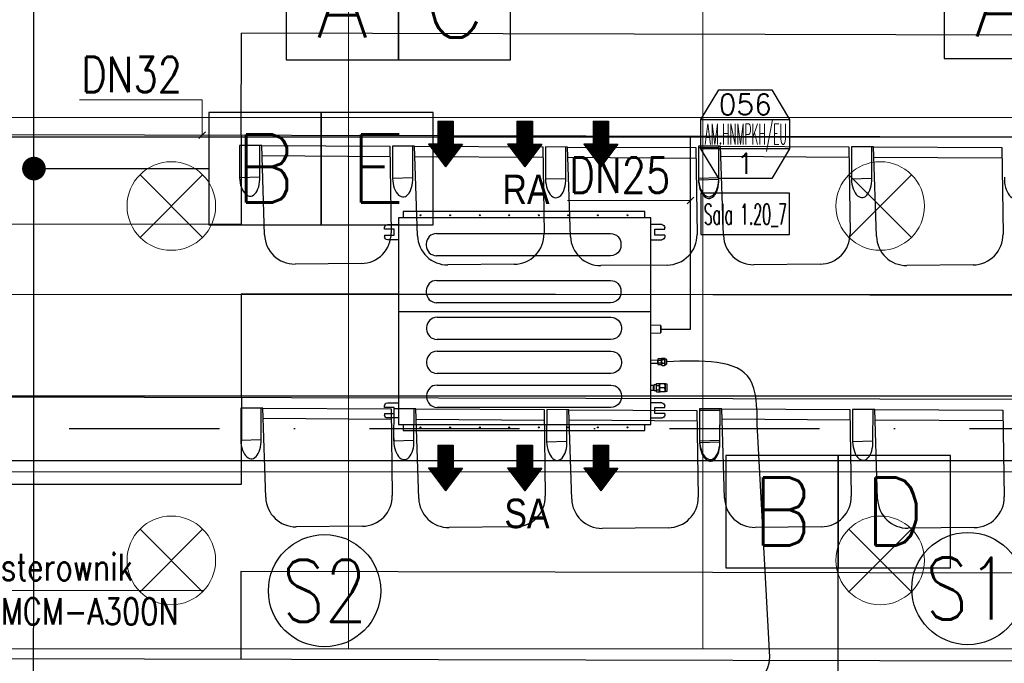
# Model space of a CAD drawing. Header units: millimetres. Extents: x -32221 to 212500, y 31663 to 93766.
# Tile 241 of 256: x 80359 to 83692, y 37946 to 40126. Entities that reach past the tile are written whole.
import ezdxf
from ezdxf.enums import TextEntityAlignment as Align

# ---------------------------------------------------------------- set-up
doc = ezdxf.new("R2010")
doc.units = ezdxf.units.MM
doc.linetypes.add('DASHDOTX2', pattern=[50.8, 25.4, -12.7, 0, -12.7])
for name, color, linetype in [('DVM_INDOOR', 104, 'Continuous'), ('DVM_INOUT_MARK', 3, 'Continuous'), ('DVM_INOUT_NAME', 7, 'Continuous'), ('DVM_PIPE', 3, 'Continuous'), ('DVM_PIPE_MARK', 6, 'Continuous'), ('osie', 250, 'Continuous'), ('Sciany', 250, 'Continuous'), ('skropliny', 5, 'Continuous'), ('Wyposazenie', 250, 'Continuous')]:
    doc.layers.add(name, color=color, linetype=linetype)
for name, color, linetype, lineweight in [('DVM_PMAT_MARK', 6, 'Continuous', 25), ('kasetony', 42, 'Continuous', 5), ('lampy', 30, 'Continuous', 9), ('opis', 250, 'Continuous', 15)]:
    doc.layers.add(name, color=color, linetype=linetype, lineweight=lineweight)
doc.styles.add('DVM_DEFAULT', font='romans.shx', dxfattribs={"bigfont": 'whgtxt.shx'})
doc.styles.get("Standard").update_dxf_attribs({"font": 'ARIALN.TTF'})

# ---------------------------------------------------------------- blocks, each defined once
blk = doc.blocks.new('INOUT_MARK')
at = {"layer": 'DVM_INOUT_MARK', "color": 0}
for p, q in [((-600, 1560), (600, 1560)), ((600, 1160), (-600, 1160))]:
    blk.add_line(p, q, dxfattribs=at)
blk.add_lwpolyline([(-360, 1960), (360, 1960), (600, 1560), (600, 1160), (360, 760), (-360, 760), (-600, 1160), (-600, 1560), (-360, 1960)], dxfattribs=at)
at = {"layer": 'DVM_INOUT_NAME'}
blk.add_lwpolyline([(-600, 0), (600, 0), (600, 560), (-600, 560)], close=True, dxfattribs=at)
at = {"layer": 'DVM_INOUT_MARK', "color": 0, "style": 'DVM_DEFAULT'}
for tag, p in [('CAP', (0, 1760)), ('NO', (0, 960))]:
    blk.add_attdef(tag, text='', height=280, dxfattribs=at).set_placement(p, align=Align.MIDDLE_CENTER)
for tag, width, p, p2 in [('MNAME', 0.53094, (-549, 1220), (563, 1220)), ('QTY', 0.517418, (710, 1220), (1089, 1220))]:
    blk.add_attdef(tag, text='', height=280, dxfattribs=dict(at, width=width)).set_placement(p, p2, align=Align.FIT)
at = {"layer": 'DVM_INOUT_NAME', "style": 'DVM_DEFAULT', "width": 1.097081}
blk.add_attdef('INAME', text='', height=280, dxfattribs=at).set_placement((-562, 134), (564, 134), align=Align.FIT)
blk = doc.blocks.new('PIPE_MARK_LG')
at = {"layer": 'DVM_PIPE_MARK', "color": 0}
for p, q in [((0, 190), (-380, 190)), ((-380, 190), (-380, -190)), ((380, 190), (0, 190)), ((0, 190), (0, -190)), ((0, -190), (0, 190)), ((380, -190), (380, 190)), ((-380, -190), (0, -190)), ((0, -190), (380, -190))]:
    blk.add_line(p, q, dxfattribs=at)
at = {"layer": 'DVM_PIPE_MARK', "color": 0, "style": 'DVM_DEFAULT'}
for tag, p in [('L', (-190, 0)), ('G', (190, 0))]:
    blk.add_attdef(tag, text='', height=230, dxfattribs=at).set_placement(p, align=Align.MIDDLE)
blk = doc.blocks.new('PMAT_MARK')
at = {"layer": 'DVM_PMAT_MARK'}
blk.add_circle((0, 0), 190, dxfattribs=at)
at = {"layer": 'DVM_PMAT_MARK', "style": 'DVM_DEFAULT', "width": 0.8}
blk.add_attdef('$SYM', text='', height=210, dxfattribs=at).set_placement((0, 0), align=Align.MIDDLE)
blk = doc.blocks.new('Direction')
at = {"layer": 'DVM_INDOOR', "color": 1}
for p, q in [((-35, 693.8), (35, 693.8)), ((-35, 693.8), (-35, 588.8)), ((35, 693.8), (35, 588.8)), ((-35, 588.8), (-77, 588.8)), ((-77, 588.8), (0, 487.3)), ((77, 588.8), (0, 487.3)), ((35, 588.8), (77, 588.8))]:
    blk.add_line(p, q, dxfattribs=at)
blk = doc.blocks.new('ID_D_G_D_1_T')
at = {"layer": 'DVM_INDOOR'}
h = blk.add_hatch(dxfattribs=at)
h.set_pattern_fill('ANSI31', color=1, scale=0.75)
h.set_pattern_definition([(45, (-97.4602, 125.541), (-1.683798, 1.683798), [])])
h.paths.add_polyline_path([(-265.5, 522.6), (-207.8, 598.7), (-239.3, 598.7), (-239.3, 677.4), (-291.8, 677.4), (-291.8, 598.7), (-323.3, 598.7)])
h = blk.add_hatch(dxfattribs=at)
h.set_pattern_fill('ANSI31', color=1, scale=0.75)
h.set_pattern_definition([(45, (2.5398, 125.541), (-1.683798, 1.683798), [])])
h.paths.add_polyline_path([(2.5, 522.6), (60.3, 598.7), (28.8, 598.7), (28.8, 677.4), (-23.7, 677.4), (-23.7, 598.7), (-55.2, 598.7)])
h = blk.add_hatch(dxfattribs=at)
h.set_pattern_fill('ANSI31', color=1, scale=0.75)
h.set_pattern_definition([(45, (102.5398, 125.541), (-1.683798, 1.683798), [])])
h.paths.add_polyline_path([(260.1, 522.6), (317.8, 598.7), (286.3, 598.7), (286.3, 677.4), (233.8, 677.4), (233.8, 598.7), (202.3, 598.7)])
h = blk.add_hatch(dxfattribs=at)
h.set_pattern_fill('ANSI31', color=1, scale=0.75)
h.set_pattern_definition([(45, (-97.4602, -971.7816), (-1.683798, 1.683798), [])])
h.paths.add_polyline_path([(-265.5, -574.8), (-207.8, -498.6), (-239.3, -498.6), (-239.3, -419.9), (-291.8, -419.9), (-291.8, -498.6), (-323.3, -498.6)])
h = blk.add_hatch(dxfattribs=at)
h.set_pattern_fill('ANSI31', color=1, scale=0.75)
h.set_pattern_definition([(45, (2.5398, -971.7816), (-1.683798, 1.683798), [])])
h.paths.add_polyline_path([(2.5, -574.8), (60.3, -498.6), (28.8, -498.6), (28.8, -419.9), (-23.7, -419.9), (-23.7, -498.6), (-55.2, -498.6)])
h = blk.add_hatch(dxfattribs=at)
h.set_pattern_fill('ANSI31', color=1, scale=0.75)
h.set_pattern_definition([(45, (102.5398, -971.7816), (-1.683798, 1.683798), [])])
h.paths.add_polyline_path([(260.1, -574.8), (317.8, -498.6), (286.3, -498.6), (286.3, -419.9), (233.8, -419.9), (233.8, -498.6), (202.3, -498.6)])
at = {"layer": 'DVM_INDOOR', "color": 0}
for p, q in [((409, 371), (-408.6, 371)), ((-408.6, 371), (-408.6, 349.2)), ((409, 349.2), (409, 371)), ((-424.9, 349.2), (-424.9, -350.8)), ((429, 349.2), (-424.9, 349.2)), ((429, 275.6), (429, 349.2)), ((-472.2, 311.1), (-472.2, 316.6)), ((-439.2, 311.1), (-472.2, 311.1)), ((-462.2, 326.6), (-424.9, 326.6)), ((-439.2, 291.1), (-439.2, 311.1)), ((466.4, 326.6), (429, 326.6)), ((443.3, 291.1), (443.3, 311.1)), ((443.3, 311.1), (476.4, 311.1)), ((476.4, 311.1), (476.4, 316.6)), ((-472.2, 291.1), (-472.2, 285.6)), ((-472.2, 291.1), (-439.2, 291.1)), ((-424.9, 275.6), (-462.2, 275.6)), ((-295.6, 296.3), (293.4, 296.3)), ((429, -350.8), (429, 275.6)), ((429, 275.6), (466.4, 275.6)), ((473.4, 291.1), (443.3, 291.1)), ((476.4, 291.1), (473.4, 291.1)), ((476.4, 291.1), (476.4, 285.6)), ((-330.7, 261.2), (-330.7, 256.2)), ((328.5, 261.2), (328.5, 256.2)), ((293.4, 221.1), (-295.6, 221.1)), ((-295.6, 137.3), (293.4, 137.3)), ((-330.7, 102.2), (-330.7, 97.2)), ((328.5, 102.2), (328.5, 97.2)), ((293.4, 62.1), (-295.6, 62.1)), ((429, 31.3), (-424.9, 31.3)), ((-294.4, 12.9), (294.6, 12.9)), ((-329.5, -22.2), (-329.5, -27.2)), ((329.8, -22.2), (329.8, -27.2)), ((462.8, -14.8), (429, -13.6)), ((462.8, -14.8), (462.8, -27.3)), ((462.8, -27.3), (462.8, -39.9)), ((463.8, -15.8), (463.8, -38.9)), ((294.6, -62.3), (-294.4, -62.3)), ((429, -41.1), (462.8, -39.9)), ((-294.4, -102.1), (294.6, -102.1)), ((453.4, -133.2), (429, -133)), ((453.4, -130.3), (453.4, -130.8)), ((453.4, -137.4), (453.4, -130.8)), ((453.4, -137.4), (453.4, -130.8)), ((453.4, -142.7), (453.4, -133.2)), ((453.4, -142.7), (453.4, -133.2)), ((453.4, -142.7), (453.4, -133.2)), ((465.4, -128.1), (454.7, -128.1)), ((454.7, -133), (465.4, -133)), ((466.8, -126), (465.4, -127.4)), ((465.4, -128.2), (465.4, -127.4)), ((465.4, -148.4), (465.4, -128.2)), ((467.6, -125.3), (475.7, -125.3)), ((467.6, -130.2), (475.7, -130.2)), ((477.9, -127.4), (476.5, -126)), ((483.4, -130.4), (477.9, -127.4)), ((477.9, -128.2), (477.9, -127.4)), ((477.9, -148.4), (477.9, -128.2)), ((483.4, -145.4), (483.4, -130.4)), ((-329.5, -137.2), (-329.5, -142.2)), ((329.8, -137.2), (329.8, -142.2)), ((429, -142.7), (453.4, -142.7)), ((429, -142.7), (453.4, -142.7)), ((453.4, -137.4), (453.4, -138.4)), ((453.4, -145), (453.4, -138.4)), ((453.4, -145), (453.4, -145.5)), ((465.4, -142.8), (454.7, -142.8)), ((465.4, -147.7), (454.7, -147.7)), ((465.4, -148.4), (466.8, -149.8)), ((467.6, -142.8), (475.7, -142.8)), ((467.6, -150.5), (475.7, -150.5)), ((476.5, -149.8), (477.9, -148.4)), ((477.9, -148.4), (483.4, -145.4)), ((294.6, -177.3), (-294.4, -177.3)), ((-294.4, -217.1), (294.6, -217.1)), ((438.3, -218), (429, -217.9)), ((440.3, -216.4), (438.3, -218)), ((438.3, -225.9), (438.3, -218)), ((438.3, -233.9), (438.3, -218)), ((438.3, -233.9), (438.3, -225.9)), ((448.6, -216.4), (440.3, -216.4)), ((440.3, -235.4), (440.3, -216.4)), ((448.6, -218.9), (448.6, -212)), ((448.6, -212), (458.6, -212)), ((458.6, -218.9), (448.6, -218.9)), ((448.6, -232.8), (448.6, -218.9)), ((448.6, -232.8), (458.6, -232.8)), ((448.6, -239.7), (448.6, -232.8)), ((458.6, -212), (458.6, -218.9)), ((458.9, -216.3), (458.6, -216.3)), ((458.6, -218.9), (458.6, -232.8)), ((458.6, -232.8), (458.6, -239.7)), ((459.4, -212.2), (458.9, -212.7)), ((458.9, -238.7), (458.9, -212.7)), ((476.3, -212.2), (461.5, -212.2)), ((476.3, -212.2), (461.5, -212.2)), ((476.3, -225.7), (461.5, -225.7)), ((478.9, -212.7), (478.4, -212.2)), ((484.9, -213.7), (478.9, -212.7)), ((478.9, -238.7), (478.9, -212.7)), ((484.9, -237.7), (484.9, -213.7)), ((-329.5, -252.2), (-329.5, -257.2)), ((329.8, -252.2), (329.8, -257.2)), ((429, -233.9), (438.3, -233.9)), ((429, -233.9), (438.3, -233.9)), ((438.3, -233.9), (440.3, -235.4)), ((440.3, -235.4), (448.6, -235.4)), ((448.6, -239.7), (458.6, -239.7)), ((458.6, -235.3), (458.9, -235.3)), ((458.9, -238.7), (459.4, -239.2)), ((476.3, -239.2), (461.5, -239.2)), ((478.4, -239.2), (478.9, -238.7)), ((478.9, -238.7), (484.9, -237.7)), ((-472.2, -292.7), (-472.2, -287.2)), ((-439.2, -292.7), (-472.2, -292.7)), ((-462.2, -277.2), (-424.9, -277.2)), ((-439.2, -312.7), (-439.2, -292.7)), ((294.6, -292.3), (-294.4, -292.3)), ((466.4, -277.2), (429, -277.2)), ((443.3, -312.7), (443.3, -292.7)), ((443.3, -292.7), (476.4, -292.7)), ((476.4, -292.7), (476.4, -287.2)), ((-472.2, -312.7), (-472.2, -318.2)), ((-472.2, -312.7), (-439.2, -312.7)), ((-424.9, -328.2), (-462.2, -328.2)), ((429, -328.2), (466.4, -328.2)), ((473.4, -312.7), (443.3, -312.7)), ((476.4, -312.7), (473.4, -312.7)), ((476.4, -312.7), (476.4, -318.2)), ((-424.9, -350.8), (429, -350.8)), ((-408.6, -350.8), (-408.6, -371)), ((409, -371), (409, -351.3)), ((-408.6, -371), (-408.1, -371)), ((-408.1, -371), (409, -371))]:
    blk.add_line(p, q, dxfattribs=at)
for centre in [(-349.9, 358.4), (-249.9, 358.4), (-149.9, 358.4), (-49.9, 358.4), (50.1, 358.4), (150.1, 358.4), (250.1, 358.4), (350.1, 358.4), (-349.9, -360), (-249.9, -360), (-149.9, -360), (-49.9, -360), (50.1, -360), (150.1, -360), (250.1, -360), (350.1, -360)]:
    blk.add_circle(centre, 1.6, dxfattribs=at)
at = {"layer": 'DVM_INDOOR', "color": 0, "extrusion": (0, 0, -1)}
for centre, radius, start, end in [((462.2, 316.6), 10, 0, 90), ((-466.4, 316.6), 10, 90, 180), ((462.2, 285.6), 10, 270, 0), ((-293.4, 261.2), 35.1, 90, 180), ((-466.4, 285.6), 10, 180, 270), ((-293.4, 256.2), 35.1, 180, 270), ((-293.4, 102.2), 35.1, 90, 180), ((-293.4, 97.2), 35.1, 180, 270), ((-294.6, -22.2), 35.1, 90, 180), ((-294.6, -27.2), 35.1, 180, 270), ((-294.6, -137.2), 35.1, 90, 180), ((-294.6, -142.2), 35.1, 180, 270), ((-294.6, -252.2), 35.1, 90, 180), ((-294.6, -257.2), 35.1, 180, 270), ((462.2, -287.2), 10, 0, 90), ((-466.4, -287.2), 10, 90, 180), ((462.2, -318.2), 10, 270, 0), ((-466.4, -318.2), 10, 180, 270), ((-409.5, -351.3), 0.5, 360, 90)]:
    blk.add_arc(centre, radius, start, end, dxfattribs=at)
at = {"layer": 'DVM_INDOOR', "color": 0}
for centre, radius, start, end in [((-295.6, 261.2), 35.1, 90, 180), ((-295.6, 256.2), 35.1, 180, 270), ((-295.6, 102.2), 35.1, 90, 180), ((-295.6, 97.2), 35.1, 180, 270), ((-294.4, -22.2), 35.1, 90, 180), ((-294.4, -27.2), 35.1, 180, 270), ((462.8, -15.8), 1, 0, 88.2), ((462.8, -38.9), 1, 271.8, 0), ((-294.4, -137.2), 35.1, 90, 180), ((-294.4, -142.2), 35.1, 180, 270), ((-294.4, -252.2), 35.1, 90, 180), ((-294.4, -257.2), 35.1, 180, 270)]:
    blk.add_arc(centre, radius, start, end, dxfattribs=at)
for points, knots in [([(454.7, -128.1), (454.7, -128.1), (454.6, -128.1), (454.4, -128.1), (454, -128.3), (453.7, -128.5), (453.6, -128.8), (453.5, -129.1), (453.4, -129.4), (453.4, -129.8), (453.4, -130.1), (453.4, -130.3)], [0, 0, 0, 0, 0.000013, 0.069041, 0.139275, 0.284826, 0.389711, 0.496275, 0.619531, 0.743075, 1, 1, 1, 1]), ([(453.4, -130.8), (453.4, -131), (453.4, -131.3), (453.4, -131.7), (453.5, -132), (453.6, -132.3), (453.8, -132.6), (454.1, -132.9), (454.4, -133), (454.6, -133), (454.7, -133), (454.7, -133)], [0, 0, 0, 0, 0.239182, 0.362776, 0.485496, 0.613466, 0.749358, 0.877858, 0.939112, 0.970034, 1, 1, 1, 1]), ([(454.7, -133), (454.7, -133), (454.6, -133), (454.4, -133.1), (454.1, -133.3), (453.8, -133.8), (453.6, -134.3), (453.5, -134.9), (453.4, -135.6), (453.4, -136.4), (453.4, -137), (453.4, -137.4)], [0, 0, 0, 0, 0.029886, 0.060825, 0.121941, 0.2487, 0.371948, 0.49607, 0.618809, 0.742992, 1, 1, 1, 1]), ([(467.6, -125.3), (466.6, -126.1), (465.9, -126.9), (465.9, -128.6), (466.6, -129.4), (467.6, -130.2)], [0, 0, 0, 0, 0.5, 0.5, 1, 1, 1, 1]), ([(467.6, -130.2), (467.1, -131.2), (466.7, -132.2), (466.1, -134.3), (465.9, -135.4), (465.9, -138.7), (466.6, -140.8), (467.6, -142.8)], [0, 0, 0, 0, 0.25, 0.25, 0.5, 0.5, 1, 1, 1, 1]), ([(475.7, -130.2), (476.7, -129.4), (477.4, -128.6), (477.4, -126.9), (476.7, -126.1), (475.7, -125.3)], [0, 0, 0, 0, 0.5, 0.5, 1, 1, 1, 1]), ([(475.7, -142.8), (476.2, -141.8), (476.6, -140.8), (477.2, -138.7), (477.4, -137.6), (477.4, -134.3), (476.7, -132.2), (475.7, -130.2)], [0, 0, 0, 0, 0.25, 0.25, 0.5, 0.5, 1, 1, 1, 1]), ([(453.4, -138.4), (453.4, -138.8), (453.4, -139.4), (453.4, -140.2), (453.5, -140.8), (453.6, -141.5), (453.8, -142.1), (454.1, -142.5), (454.4, -142.8), (454.6, -142.8), (454.7, -142.8), (454.7, -142.8)], [0, 0, 0, 0, 0.239, 0.36254, 0.485088, 0.61328, 0.74929, 0.877829, 0.939097, 0.970051, 1, 1, 1, 1]), ([(454.7, -142.8), (454.6, -142.8), (454.5, -142.8), (454.3, -142.9), (454, -143), (453.7, -143.3), (453.6, -143.5), (453.5, -143.8), (453.4, -144.1), (453.4, -144.5), (453.4, -144.8), (453.4, -145)], [0, 0, 0, 0, 0.033947, 0.069512, 0.139705, 0.28517, 0.390004, 0.496517, 0.619714, 0.743198, 1, 1, 1, 1]), ([(453.4, -145.5), (453.4, -145.7), (453.4, -146), (453.4, -146.4), (453.5, -146.7), (453.6, -147.1), (453.8, -147.4), (454.1, -147.6), (454.4, -147.7), (454.6, -147.7), (454.7, -147.7), (454.7, -147.7)], [0, 0, 0, 0, 0.239181, 0.362773, 0.485493, 0.613462, 0.749353, 0.877854, 0.939109, 0.970033, 1, 1, 1, 1]), ([(467.6, -142.8), (467.1, -143.4), (466.7, -144), (466.1, -145.3), (465.9, -146), (465.9, -148), (466.6, -149.3), (467.6, -150.5)], [0, 0, 0, 0, 0.25, 0.25, 0.5, 0.5, 1, 1, 1, 1]), ([(475.7, -150.5), (476.2, -149.9), (476.6, -149.3), (477.2, -148), (477.4, -147.3), (477.4, -145.3), (476.7, -144), (475.7, -142.8)], [0, 0, 0, 0, 0.25, 0.25, 0.5, 0.5, 1, 1, 1, 1]), ([(461.5, -212.2), (461.4, -212.2), (461.2, -212.2), (460.9, -212.2), (460.8, -212.2), (460.6, -212.2), (460.6, -212.2), (460.4, -212.2), (460.3, -212.2), (460.1, -212.2), (459.8, -212.2), (459.7, -212.2), (459.5, -212.2), (459.5, -212.2), (459.5, -212.2), (459.4, -212.2), (459.4, -212.2), (459.4, -212.2), (459.4, -212.2), (459.4, -212.2)], [0, 0, 0, 0, 0.125462, 0.125462, 0.250924, 0.250924, 0.313655, 0.313655, 0.376386, 0.501849, 0.501849, 0.752773, 0.752773, 0.878235, 0.878235, 0.940966, 0.972332, 0.972332, 1, 1, 1, 1]), ([(461.5, -225.7), (460.9, -224.7), (460.4, -223.6), (459.7, -221.4), (459.4, -220.2), (459.4, -216.6), (460.3, -214.4), (461.5, -212.2)], [0, 0, 0, 0, 0.25, 0.25, 0.5, 0.5, 1, 1, 1, 1]), ([(461.5, -239.2), (460.9, -238.2), (460.4, -237.1), (459.7, -234.9), (459.4, -233.7), (459.4, -230.1), (460.3, -227.9), (461.5, -225.7)], [0, 0, 0, 0, 0.25, 0.25, 0.5, 0.5, 1, 1, 1, 1]), ([(460.1, -212.2), (460.2, -212.2), (460.2, -212.2), (460.4, -212.2), (460.4, -212.2), (460.4, -212.2), (460.5, -212.2), (460.6, -212.2), (460.8, -212.2), (460.9, -212.2), (461.2, -212.2), (461.4, -212.2), (461.5, -212.2)], [0, 0, 0, 0, 0.181781, 0.181781, 0.249966, 0.249966, 0.318151, 0.454521, 0.454521, 0.72726, 0.72726, 1, 1, 1, 1]), ([(476.3, -225.7), (477, -224.7), (477.5, -223.6), (478.2, -221.4), (478.4, -220.2), (478.4, -216.6), (477.6, -214.4), (476.3, -212.2)], [0, 0, 0, 0, 0.25, 0.25, 0.5, 0.5, 1, 1, 1, 1]), ([(476.3, -212.2), (476.5, -212.2), (476.6, -212.2), (476.9, -212.2), (477.1, -212.2), (477.2, -212.2), (477.3, -212.2), (477.4, -212.2), (477.6, -212.2), (477.8, -212.2), (478, -212.2), (478.2, -212.2), (478.3, -212.2), (478.4, -212.2), (478.4, -212.2), (478.4, -212.2), (478.4, -212.2), (478.4, -212.2), (478.4, -212.2), (478.4, -212.2), (478.4, -212.2), (478.4, -212.2), (478.3, -212.2), (478.2, -212.2), (478, -212.2), (477.8, -212.2), (477.7, -212.2), (477.5, -212.2), (477.5, -212.2), (477.4, -212.2), (477.3, -212.2), (477.2, -212.2), (477.1, -212.2), (476.9, -212.2), (476.6, -212.2), (476.5, -212.2), (476.3, -212.2)], [0, 0, 0, 0, 0.0625, 0.0625, 0.125, 0.125, 0.15625, 0.15625, 0.1875, 0.25, 0.25, 0.375, 0.375, 0.4375, 0.4375, 0.46875, 0.484375, 0.484375, 0.5, 0.5, 0.5625, 0.5625, 0.625, 0.625, 0.75, 0.75, 0.8125, 0.8125, 0.828125, 0.828125, 0.84375, 0.875, 0.875, 0.9375, 0.9375, 1, 1, 1, 1]), ([(476.3, -239.2), (477, -238.2), (477.5, -237.1), (478.2, -234.9), (478.4, -233.7), (478.4, -230.1), (477.6, -227.9), (476.3, -225.7)], [0, 0, 0, 0, 0.25, 0.25, 0.5, 0.5, 1, 1, 1, 1]), ([(459.4, -239.2), (459.4, -239.2), (459.4, -239.2), (459.4, -239.2), (459.4, -239.2), (459.5, -239.2), (459.5, -239.2), (459.5, -239.2), (459.7, -239.2), (459.8, -239.2), (460.1, -239.2), (460.3, -239.2), (460.4, -239.2), (460.6, -239.2), (460.6, -239.2), (460.8, -239.2), (460.9, -239.2), (461.2, -239.2), (461.4, -239.2), (461.5, -239.2)], [0, 0, 0, 0, 0.027668, 0.027668, 0.059034, 0.121765, 0.121765, 0.247227, 0.247227, 0.498151, 0.498151, 0.623614, 0.686345, 0.686345, 0.749076, 0.749076, 0.874538, 0.874538, 1, 1, 1, 1]), ([(478.4, -239.2), (478.4, -239.2), (478.4, -239.2), (478.4, -239.2), (478.4, -239.2), (478.4, -239.2), (478.4, -239.2), (478.3, -239.2), (478.2, -239.2), (478, -239.2), (477.8, -239.2), (477.6, -239.2), (477.4, -239.2), (477.3, -239.2), (477.2, -239.2), (477.1, -239.2), (476.9, -239.2), (476.6, -239.2), (476.5, -239.2), (476.3, -239.2)], [0, 0, 0, 0, 0.027668, 0.027668, 0.059034, 0.121765, 0.121765, 0.247227, 0.247227, 0.498151, 0.498151, 0.623614, 0.686345, 0.686345, 0.749076, 0.749076, 0.874538, 0.874538, 1, 1, 1, 1])]:
    blk.add_open_spline(points, degree=3, knots=knots, dxfattribs=at)
for points in [[(467.6, -150.5), (467.3, -150.3), (467, -150), (466.8, -149.8)], [(476.5, -149.8), (476.3, -150), (476, -150.3), (475.7, -150.5)]]:
    blk.add_open_spline(points, degree=3, dxfattribs=at)
at = {"layer": 'DVM_INDOOR', "xscale": 0.75, "yscale": 0.75, "zscale": 0.75}
for p in [(-265.5, 157.1), (2.5, 157.1), (260.1, 157.1), (-265.5, -940.3), (2.5, -940.3), (260.1, -940.3)]:
    blk.add_blockref('Direction', p, dxfattribs=at)
at = {"layer": 'DVM_INDOOR', "color": 2}
for s, p in [('RA', (86.6, 365.9)), ('SA', (86.6, -731.4))]:
    blk.add_text(s, height=100, dxfattribs=at).set_placement(p, align=Align.BOTTOM_RIGHT)

msp = doc.modelspace()

# ---------------------------------------------------------------- linework, layer by layer
at = {"layer": 'DVM_PIPE'}
msp.add_line((80407.036, 38257.924), (80407.036, 44962.31), dxfattribs=at)
for points in [[(81541.082, 37867.319), (82798.708, 37867.319, 0.41421356), (82898.708, 37967.319), (82856.144, 38755.896)], [(81215.46, 37767.319), (80539.771, 37767.319, -0.45923378), (80405.743, 37874.142), (80407.036, 38257.924)]]:
    msp.add_lwpolyline(points, format="xyb", dxfattribs=at)
msp.add_spline([(82856.144, 38755.896), (82831.608, 38907.843), (82549.561, 38967.489)], degree=3, dxfattribs=at)
at = {"layer": 'DVM_PIPE_MARK'}
for p, q in [((80407.036, 39621.77), (80999.19, 39621.77)), ((83130.126, 37770.132), (83130.126, 38270.132))]:
    msp.add_line(p, q, dxfattribs=at)
at = {"layer": 'DVM_PIPE_MARK', "const_width": 40}
msp.add_lwpolyline([(80387.036, 39621.77, 1), (80427.036, 39621.77, 1), (80427.036, 39621.77, 1)], format="xyb", close=True, dxfattribs=at)
at = {"layer": 'kasetony'}
for p, q in [((81472.266, 39794.948), (81472.266, 40394.948)), ((81472.266, 40394.948), (81472.266, 39794.948)), ((82672.266, 39794.948), (82672.266, 40394.948)), ((82672.266, 40394.948), (82672.266, 39794.948)), ((80272.266, 39794.948), (81472.266, 39794.948)), ((81472.266, 39794.948), (80272.266, 39794.948)), ((81472.266, 39794.948), (82672.266, 39794.948)), ((81472.266, 39194.948), (81472.266, 39794.948)), ((81472.266, 39794.948), (81472.266, 39194.948)), ((82672.266, 39794.948), (81472.266, 39794.948)), ((82672.266, 39794.948), (83872.266, 39794.948)), ((82672.266, 39194.948), (82672.266, 39794.948)), ((82672.266, 39794.948), (82672.266, 39194.948)), ((83872.266, 39794.948), (82672.266, 39794.948)), ((80272.266, 39194.948), (81472.266, 39194.948)), ((81472.266, 39194.948), (80272.266, 39194.948)), ((81472.266, 39194.948), (82672.266, 39194.948)), ((81472.266, 38594.948), (81472.266, 39194.948)), ((81472.266, 39194.948), (81472.266, 38594.948)), ((82672.266, 39194.948), (81472.266, 39194.948)), ((82672.266, 39194.948), (83872.266, 39194.948)), ((82672.266, 38594.948), (82672.266, 39194.948)), ((82672.266, 39194.948), (82672.266, 38594.948)), ((83872.266, 39194.948), (82672.266, 39194.948)), ((80272.266, 38594.948), (81472.266, 38594.948)), ((81472.266, 38594.948), (80272.266, 38594.948)), ((81472.266, 38594.948), (82672.266, 38594.948)), ((81472.266, 37994.948), (81472.266, 38594.948)), ((81472.266, 38594.948), (81472.266, 37994.948)), ((82672.266, 38594.948), (81472.266, 38594.948)), ((82672.266, 38594.948), (83872.266, 38594.948)), ((82672.266, 37994.948), (82672.266, 38594.948)), ((82672.266, 38594.948), (82672.266, 37994.948)), ((83872.266, 38594.948), (82672.266, 38594.948)), ((80272.266, 37994.948), (81472.266, 37994.948)), ((81472.266, 37994.948), (80272.266, 37994.948)), ((81472.266, 37994.948), (82672.266, 37994.948)), ((82672.266, 37994.948), (81472.266, 37994.948)), ((82672.266, 37994.948), (83872.266, 37994.948)), ((83872.266, 37994.948), (82672.266, 37994.948))]:
    msp.add_line(p, q, dxfattribs=at)
at = {"layer": 'lampy'}
for p, q in [((80766.2, 39601.014), (80978.332, 39388.882)), ((80978.332, 39601.014), (80766.2, 39388.882)), ((83166.2, 39601.014), (83378.332, 39388.882)), ((83378.332, 39601.014), (83166.2, 39388.882)), ((80766.2, 38401.014), (80978.332, 38188.882)), ((80978.332, 38401.014), (80766.2, 38188.882)), ((83166.2, 38401.014), (83378.332, 38188.882)), ((83378.332, 38401.014), (83166.2, 38188.882))]:
    msp.add_line(p, q, dxfattribs=at)
for centre in [(80872.266, 39494.948), (83272.266, 39494.948), (80872.266, 38294.948), (83272.266, 38294.948)]:
    msp.add_circle(centre, 150, dxfattribs=at)
at = {"layer": 'opis'}
for p, q in [((80561.217, 39854.781), (80977.058, 39854.781)), ((80977.058, 39854.781), (80977.052, 39734.549)), ((80965.817, 39723.314), (80988.287, 39745.784)), ((82214.084, 39513.905), (82629.925, 39513.905)), ((82618.684, 39502.67), (82641.154, 39525.14)), ((80262.267, 38192.394), (80983.063, 38192.394))]:
    msp.add_line(p, q, dxfattribs=at)
at = {"layer": 'osie'}
for p, q in [((79510.926, 38851.817), (89343.3, 38851.817)), ((89313.593, 38631.817), (79510.527, 38631.817))]:
    msp.add_line(p, q, dxfattribs=at)
at = {"layer": 'osie', "linetype": 'DASHDOTX2', "ltscale": 20}
msp.add_line((79510.726, 38741.817), (89328.447, 38741.817), dxfattribs=at)
at = {"layer": 'Sciany'}
for p, q in [((86306.757, 39721.996), (79636.784, 39737.706)), ((81108.889, 39734.239), (81108.589, 39432.927)), ((81108.18, 39432.928), (79636.482, 39434.394)), ((86317.614, 38833.928), (79643.665, 38849.647)), ((81109.335, 38846.195), (81109.042, 38551.521)), ((81108.641, 38551.522), (79635.603, 38552.99)), ((86260.94, 37947.777), (79635.015, 37963.383))]:
    msp.add_line(p, q, dxfattribs=at)
at = {"layer": 'skropliny'}
for p, q in [((87382.764, 39728.096), (79783.935, 39728.49)), ((82629.957, 39078.096), (82629.91, 39728.349)), ((82529.957, 39078.096), (82629.957, 39078.096))]:
    msp.add_line(p, q, dxfattribs=at)
at = {"layer": 'Wyposazenie'}
for p, q in [((81108.889, 39734.239), (81109.704, 40079.947)), ((86311.66, 40067.695), (81109.704, 40079.947)), ((81103.275, 39700.443), (81103.121, 39591.735)), ((81178.104, 39700.065), (81103.275, 39700.443)), ((81171.907, 39593.958), (81172.443, 39700.094)), ((81178.104, 39700.065), (81612.121, 39697.874)), ((81187.891, 39397.186), (81178.104, 39700.065)), ((81612.121, 39697.874), (81616.425, 39404.055)), ((81621.186, 39697.828), (81621.032, 39589.12)), ((81621.186, 39697.828), (81621.032, 39589.12)), ((81690.354, 39697.478), (81621.186, 39697.828)), ((81696.015, 39697.45), (81621.186, 39697.828)), ((81689.818, 39591.343), (81690.354, 39697.478)), ((81689.818, 39591.343), (81690.354, 39697.478)), ((81696.015, 39697.45), (82130.031, 39695.258)), ((81705.802, 39394.57), (81696.015, 39697.45)), ((82130.031, 39695.258), (82134.336, 39401.439)), ((82139.097, 39695.212), (82138.943, 39586.504)), ((82139.097, 39695.212), (82138.943, 39586.504)), ((82208.264, 39694.863), (82139.097, 39695.212)), ((82213.926, 39694.834), (82139.097, 39695.212)), ((82207.728, 39588.727), (82208.264, 39694.863)), ((82207.728, 39588.727), (82208.264, 39694.863)), ((82213.926, 39694.834), (82647.942, 39692.642)), ((82223.713, 39391.955), (82213.926, 39694.834)), ((82647.942, 39692.642), (82652.247, 39398.824)), ((82657.008, 39692.597), (82656.854, 39583.889)), ((82657.016, 39698.236), (82656.862, 39589.529)), ((82726.175, 39692.247), (82657.008, 39692.597)), ((82731.845, 39697.859), (82657.016, 39698.236)), ((82725.639, 39586.112), (82726.175, 39692.247)), ((82725.647, 39591.751), (82726.183, 39697.887)), ((82731.845, 39697.859), (83165.861, 39695.667)), ((82741.632, 39394.979), (82731.845, 39697.859)), ((83165.861, 39695.667), (83170.165, 39401.848)), ((83174.927, 39695.621), (83174.772, 39586.913)), ((83174.927, 39695.621), (83174.772, 39586.913)), ((83244.094, 39695.272), (83174.927, 39695.621)), ((83249.755, 39695.243), (83174.927, 39695.621)), ((83243.558, 39589.136), (83244.094, 39695.272)), ((83243.558, 39589.136), (83244.094, 39695.272)), ((83249.755, 39695.243), (83683.772, 39693.051)), ((83259.543, 39392.363), (83249.755, 39695.243)), ((83683.772, 39693.051), (83688.076, 39399.232)), ((81179.384, 39665.643), (81612.639, 39662.513)), ((81697.294, 39663.028), (82130.549, 39659.898)), ((82215.205, 39660.412), (82648.46, 39657.282)), ((82733.124, 39663.436), (83166.379, 39660.306)), ((83251.035, 39660.821), (83684.29, 39657.691)), ((81103.121, 39591.735), (81171.907, 39593.958)), ((81621.032, 39589.12), (81689.818, 39591.343)), ((81621.032, 39589.12), (81689.818, 39591.343)), ((82138.943, 39586.504), (82207.728, 39588.727)), ((82138.943, 39586.504), (82207.728, 39588.727)), ((82656.854, 39583.889), (82725.639, 39586.112)), ((82656.862, 39589.529), (82725.647, 39591.751)), ((83174.772, 39586.913), (83243.558, 39589.136)), ((83174.772, 39586.913), (83243.558, 39589.136)), ((81515.148, 39300.33), (81291.014, 39298.261)), ((82033.059, 39297.715), (81808.924, 39295.645)), ((82550.97, 39295.099), (82326.835, 39293.029)), ((83068.889, 39298.123), (82844.754, 39296.054)), ((83586.8, 39295.508), (83362.665, 39293.438)), ((81109.335, 38846.195), (81110.163, 39197.799)), ((86311.905, 39185.547), (81110.163, 39197.799)), ((81107.244, 38810.87), (81107.09, 38702.162)), ((81182.073, 38810.492), (81107.244, 38810.87)), ((81175.876, 38704.385), (81176.412, 38810.52)), ((81182.073, 38810.492), (81616.09, 38808.3)), ((81191.861, 38507.612), (81182.073, 38810.492)), ((81616.09, 38808.3), (81620.394, 38514.481)), ((81625.155, 38808.254), (81625.001, 38699.546)), ((81625.155, 38808.254), (81625.001, 38699.546)), ((81694.323, 38807.905), (81625.155, 38808.254)), ((81699.984, 38807.876), (81625.155, 38808.254)), ((81693.787, 38701.769), (81694.323, 38807.905)), ((81693.787, 38701.769), (81694.323, 38807.905)), ((81699.984, 38807.876), (82134.001, 38805.684)), ((81709.771, 38504.997), (81699.984, 38807.876)), ((82134.001, 38805.684), (82138.305, 38511.866)), ((82143.066, 38805.639), (82142.912, 38696.931)), ((82143.066, 38805.639), (82142.912, 38696.931)), ((82212.234, 38805.289), (82143.066, 38805.639)), ((82217.895, 38805.261), (82143.066, 38805.639)), ((82211.698, 38699.154), (82212.234, 38805.289)), ((82211.698, 38699.154), (82212.234, 38805.289)), ((82217.895, 38805.261), (82651.912, 38803.069)), ((82227.682, 38502.381), (82217.895, 38805.261)), ((82660.985, 38808.663), (82660.831, 38699.955)), ((82735.814, 38808.285), (82660.985, 38808.663)), ((82729.617, 38702.178), (82730.153, 38808.314)), ((82735.814, 38808.285), (83169.831, 38806.093)), ((82745.601, 38505.406), (82735.814, 38808.285)), ((83169.831, 38806.093), (83174.135, 38512.274)), ((83178.896, 38806.047), (83178.742, 38697.339)), ((83178.896, 38806.047), (83178.742, 38697.339)), ((83248.064, 38805.698), (83178.896, 38806.047)), ((83253.725, 38805.669), (83178.896, 38806.047)), ((83247.528, 38699.562), (83248.064, 38805.698)), ((83247.528, 38699.562), (83248.064, 38805.698)), ((83253.725, 38805.669), (83687.741, 38803.478)), ((83263.512, 38502.79), (83253.725, 38805.669)), ((83687.741, 38803.478), (83692.046, 38509.659)), ((81183.353, 38776.07), (81616.608, 38772.94)), ((81701.264, 38773.454), (82134.519, 38770.324)), ((82219.175, 38770.839), (82652.43, 38767.709)), ((82651.912, 38803.069), (82656.216, 38509.25)), ((82660.977, 38803.023), (82660.823, 38694.315)), ((82730.145, 38802.674), (82660.977, 38803.023)), ((82729.609, 38696.538), (82730.145, 38802.674)), ((82737.094, 38773.863), (83170.349, 38770.733)), ((83255.004, 38771.247), (83688.259, 38768.117)), ((81107.09, 38702.162), (81175.876, 38704.385)), ((81625.001, 38699.546), (81693.787, 38701.769)), ((81625.001, 38699.546), (81693.787, 38701.769)), ((82142.912, 38696.931), (82211.698, 38699.154)), ((82142.912, 38696.931), (82211.698, 38699.154)), ((82660.823, 38694.315), (82729.609, 38696.538)), ((82660.831, 38699.955), (82729.617, 38702.178)), ((83178.742, 38697.339), (83247.528, 38699.562)), ((83178.742, 38697.339), (83247.528, 38699.562)), ((81519.117, 38410.757), (81294.983, 38408.687)), ((82037.028, 38408.141), (81812.894, 38406.071)), ((82554.939, 38405.526), (82330.805, 38403.456)), ((83072.858, 38408.55), (82848.724, 38406.48)), ((83590.769, 38405.934), (83366.634, 38403.865)), ((81107.949, 38257.785), (81107.248, 37959.915)), ((86254.655, 38245.663), (81107.949, 38257.785))]:
    msp.add_line(p, q, dxfattribs=at)
for centre, start, end in [((81514.204, 39402.557), 270.529054, 0.839276), ((81290.07, 39400.488), 181.850846, 270.529054), ((81807.98, 39397.872), 181.850846, 270.529054), ((82032.115, 39399.942), 270.529054, 0.839276), ((82325.891, 39395.257), 181.850846, 270.529054), ((82550.026, 39397.326), 270.529054, 0.839276), ((82843.81, 39398.281), 181.850846, 270.529054), ((83067.945, 39400.351), 270.529054, 0.839276), ((83361.721, 39395.665), 181.850846, 270.529054), ((83585.856, 39397.735), 270.529054, 0.839276), ((81294.039, 38510.914), 181.850846, 270.529054), ((81518.173, 38512.984), 270.529054, 0.839276), ((81811.95, 38508.299), 181.850846, 270.529054), ((82036.084, 38510.368), 270.529054, 0.839276), ((82553.995, 38507.753), 270.529054, 0.839276), ((82847.78, 38508.707), 181.850846, 270.529054), ((83071.914, 38510.777), 270.529054, 0.839276), ((83589.825, 38508.161), 270.529054, 0.839276), ((82329.861, 38505.683), 181.850846, 270.529054), ((83365.69, 38506.092), 181.850846, 270.529054)]:
    msp.add_arc(centre, 102.232, start, end, dxfattribs=at)
for centre in [(81137.514, 39592.847), (81655.425, 39590.231), (81655.425, 39590.231), (82173.336, 39587.616), (82173.336, 39587.616), (82691.246, 39585), (82691.254, 39590.64), (83209.165, 39588.024), (83209.165, 39588.024), (83727.076, 39585.409), (83727.076, 39585.409), (81141.483, 38703.273), (81659.394, 38700.658), (81659.394, 38700.658), (82177.305, 38698.042), (82177.305, 38698.042), (82695.224, 38701.066), (83213.135, 38698.451), (83213.135, 38698.451), (82695.216, 38695.427)]:
    msp.add_ellipse(centre, major_axis=(-2.082, 64.439), ratio=0.53373009, start_param=1.44454642, end_param=4.71238898, dxfattribs=at)

# ---------------------------------------------------------------- block references
at = {"layer": 'DVM_INDOOR', "rotation": 359.9999999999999}
msp.add_blockref('ID_D_G_D_1_T', (82066.156, 39105.421), dxfattribs=at)
at = {"layer": 'DVM_INOUT_MARK'}
ref = msp.add_blockref('INOUT_MARK', (82815.457, 39398.468), dxfattribs=dict(at, xscale=0.25, yscale=0.25, zscale=0.25))
ref.add_attrib('CAP', '056', dxfattribs={"color": 0, "height": 70, "style": 'DVM_DEFAULT'}).set_placement((82815.457, 39838.468), align=Align.MIDDLE_CENTER)
ref.add_attrib('MNAME', 'AM.HNMPKH/EU', dxfattribs={"color": 0, "height": 70, "style": 'DVM_DEFAULT', "width": 0.343035}).set_placement((82678.258, 39703.506), (82956.116, 39703.506), align=Align.FIT)
ref.add_attrib('NO', '1', dxfattribs={"color": 0, "height": 70, "style": 'DVM_DEFAULT'}).set_placement((82815.457, 39638.468), align=Align.MIDDLE_CENTER)
ref.add_attrib('INAME', 'Sala 1.20_7', dxfattribs={"layer": 'DVM_INOUT_NAME', "height": 70, "style": 'DVM_DEFAULT', "width": 0.426643}).set_placement((82674.997, 39431.972), (82956.581, 39431.972), align=Align.FIT)
at = {"layer": 'DVM_PIPE_MARK'}
ref = msp.add_blockref('PIPE_MARK_LG', (83869.177, 40184.509), dxfattribs=at)
ref.add_attrib('L', 'A', dxfattribs={"color": 4, "height": 230, "style": 'DVM_DEFAULT'}).set_placement((83679.177, 40184.509), align=Align.MIDDLE)
ref.add_attrib('G', 'C', dxfattribs={"color": 3, "height": 230, "style": 'DVM_DEFAULT'}).set_placement((84059.177, 40184.509), align=Align.MIDDLE)
ref = msp.add_blockref('PIPE_MARK_LG', (81641.082, 40180.132), dxfattribs=at)
ref.add_attrib('L', 'A', dxfattribs={"color": 4, "height": 230, "style": 'DVM_DEFAULT'}).set_placement((81451.082, 40180.132), align=Align.MIDDLE)
ref.add_attrib('G', 'C', dxfattribs={"color": 3, "height": 230, "style": 'DVM_DEFAULT'}).set_placement((81831.082, 40180.132), align=Align.MIDDLE)
ref = msp.add_blockref('PIPE_MARK_LG', (81379.19, 39621.77), dxfattribs=at)
ref.add_attrib('L', 'B', dxfattribs={"color": 4, "height": 230, "style": 'DVM_DEFAULT'}).set_placement((81189.19, 39621.77), align=Align.MIDDLE)
ref.add_attrib('G', 'E', dxfattribs={"color": 3, "height": 230, "style": 'DVM_DEFAULT'}).set_placement((81569.19, 39621.77), align=Align.MIDDLE)
ref = msp.add_blockref('PIPE_MARK_LG', (83130.126, 38460.132), dxfattribs=at)
ref.add_attrib('L', 'B', dxfattribs={"color": 4, "height": 230, "style": 'DVM_DEFAULT'}).set_placement((82940.126, 38460.132), align=Align.MIDDLE)
ref.add_attrib('G', 'D', dxfattribs={"color": 3, "height": 230, "style": 'DVM_DEFAULT'}).set_placement((83320.126, 38460.132), align=Align.MIDDLE)
at = {"layer": 'DVM_PMAT_MARK'}
ref = msp.add_blockref('PMAT_MARK', (81391.082, 38192.319), dxfattribs=at)
ref.add_attrib('$SYM', 'S2', dxfattribs={"color": 6, "height": 210, "style": 'DVM_DEFAULT', "width": 0.8}).set_placement((81391.082, 38192.319), align=Align.MIDDLE)
ref = msp.add_blockref('PMAT_MARK', (83569.177, 38199.509), dxfattribs=at)
ref.add_attrib('$SYM', 'S1', dxfattribs={"color": 6, "height": 210, "style": 'DVM_DEFAULT', "width": 0.8}).set_placement((83569.177, 38199.509), align=Align.MIDDLE)

# ---------------------------------------------------------------- texts
at = {"layer": 'opis', "attachment_point": 1}
for s, insert, char_height, width in [('{\\Fromans|c238;\\W0.8;DN32}', (80567.07, 40000.399), 120, 248.87938), ('\\Fromans|c238;\\W0.8;DN25', (82219.937, 39659.524), 120, 248.87938), ('\\Fromans|c238;\\W0.8;sterownik\\PMCM-A300N', (80294.899, 38317.347), 90, 1111.44033)]:
    msp.add_mtext(s, dxfattribs=dict(at, insert=insert, char_height=char_height, width=width))

doc.saveas('drawing.dxf')
